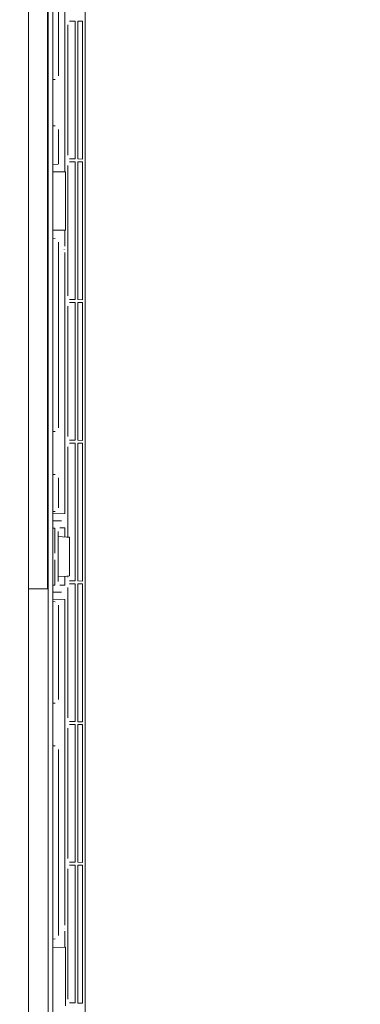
# Model space of a CAD drawing. Header units: inches. Extents: x 0 to 77643, y -44170 to 0.
# Tile 125 of 256: x 72463 to 72473, y -38205 to -38177. Entities that reach past the tile are written whole.
import ezdxf

# ---------------------------------------------------------------- set-up
doc = ezdxf.new("R2010")
doc.units = ezdxf.units.IN
doc.header["$MEASUREMENT"] = 0
doc.layers.get('0').update_dxf_attribs({"lineweight": 0})
doc.layers.get('Defpoints').update_dxf_attribs({"lineweight": 0})
for name, color, linetype, lineweight in [('p--drzwi', 125, 'Continuous', 0), ('p--klimatyzator', 30, 'Continuous', 15), ('p--wymiary-1-50', 5, 'Continuous', 0)]:
    doc.layers.add(name, color=color, linetype=linetype, lineweight=lineweight)
doc.styles.add('1-50', font='arial.ttf', dxfattribs={"width": 0.75, "height": 12.5})
doc.dimstyles.new('1-50', dxfattribs={"dimtxt": 12.5, "dimasz": 5, "dimexe": 5, "dimexo": 5, "dimgap": 0.09, "dimtad": 0, "dimdsep": 46, "dimtxsty": '1-50', "dimblk": 'OBLIQUE', "dimcen": 0.09, "dimadec": 0, "dimazin": 0, "dimtfac": 1, "dimtdec": 4, "dimtix": 1, "dimtofl": 0, "dimtmove": 2, "dimatfit": 3, "dimldrblk": 'OBLIQUE', "dimfxl": 5, "dimfxlon": 1, "dimtvp": 0.8, "dimtolj": 1, "dimtzin": 0, "dimarcsym": 0})

# ---------------------------------------------------------------- blocks, each defined once
blk = doc.blocks.new('drzwi-90-100')
blk.add_arc((10.8, 3.225), 84.153, 359.52334, 90.47666)
blk = doc.blocks.new('_OBLIQUE')
at = {"color": 0, "linetype": 'ByBlock', "lineweight": -2}
for p, q in [((-0.5, -0.5), (0.5, 0.5)), ((0, 0), (0, 0))]:
    blk.add_line(p, q, dxfattribs=at)
blk = doc.blocks.new('*D1900')
at = {"layer": 'Defpoints', "color": 0}
for p in [(72444.621, -38105.971), (72914.83, -38105.971), (72909.83, -38367.321)]:
    blk.add_point(p, dxfattribs=at)
at = {"layer": 'p--wymiary-1-50', "color": 0, "linetype": 'Continuous', "lineweight": -2}
for p, q in [((72909.83, -38105.971), (72919.83, -38105.971)), ((72914.83, -38367.321), (72914.83, -38105.971)), ((72914.83, -38367.321), (72919.83, -38367.321))]:
    blk.add_line(p, q, dxfattribs=at)
at = {"layer": 'p--wymiary-1-50', "color": 0, "lineweight": -2, "xscale": 5, "yscale": 5, "zscale": 5}
for p, rotation in [((72914.83, -38105.971), 90), ((72914.83, -38367.321), 270)]:
    blk.add_blockref('_OBLIQUE', p, dxfattribs=dict(at, rotation=rotation))
at = {"layer": 'p--wymiary-1-50', "color": 0, "linetype": 'Continuous', "ltscale": 12, "insert": (72904.62, -38236.646), "char_height": 12.5, "attachment_point": 5, "rotation": 90, "style": '1-50'}
blk.add_mtext('\\A1;261.35', dxfattribs=at)
blk = doc.blocks.new('A$C66B7A3C4')
at = {"layer": 'p--klimatyzator', "lineweight": 15}
for p, q in [((18.818, 84.4), (18.818, 43.5)), ((18.114, 82.346), (18.114, 43.5)), ((18.662, 43.5), (18.662, 82.346)), ((18.684, 82.346), (18.684, 4.654)), ((19.758, 81.016), (19.758, 47.653)), ((18.987, 62.26), (18.987, 58.425)), ((19.167, 55.637), (19.167, 62.427)), ((19.255, 56.118), (19.255, 59.912)), ((19.304, 60.017), (19.472, 60.02)), ((19.472, 60.02), (19.472, 56.01)), ((19.544, 60.021), (19.681, 60.023)), ((19.544, 56.009), (19.544, 60.021)), ((19.681, 59.919), (19.681, 60.023)), ((19.681, 59.919), (19.681, 56.111)), ((18.883, 58.321), (18.818, 58.321)), ((18.818, 56.969), (18.883, 56.969)), ((18.987, 56.865), (18.987, 55.867)), ((19.472, 56.01), (19.304, 56.013)), ((19.304, 55.922), (19.472, 55.925)), ((19.472, 55.925), (19.472, 51.915)), ((19.681, 56.007), (19.544, 56.009)), ((19.544, 55.926), (19.681, 55.929)), ((19.544, 51.914), (19.544, 55.926)), ((19.681, 56.007), (19.681, 56.111)), ((19.681, 55.825), (19.681, 55.929)), ((18.818, 55.838), (18.972, 55.852)), ((18.818, 55.631), (19.167, 55.637)), ((19.167, 55.637), (19.188, 55.638)), ((19.188, 55.638), (19.188, 53.933)), ((19.255, 52.023), (19.255, 55.817)), ((19.681, 55.825), (19.681, 52.016)), ((19.167, 53.934), (18.818, 53.94)), ((19.188, 53.933), (19.167, 53.934)), ((19.167, 53.471), (19.167, 53.934)), ((18.892, 53.695), (18.818, 53.701)), ((18.987, 53.591), (18.987, 48.18)), ((19.145, 53.377), (19.145, 53.384)), ((19.167, 45.686), (19.167, 53.29)), ((19.472, 51.915), (19.304, 51.918)), ((19.681, 51.912), (19.544, 51.914)), ((19.681, 51.912), (19.681, 52.016)), ((19.255, 47.929), (19.255, 51.723)), ((19.304, 51.827), (19.472, 51.83)), ((19.472, 51.83), (19.472, 47.821)), ((19.544, 51.832), (19.681, 51.834)), ((19.544, 47.82), (19.544, 51.832)), ((19.681, 51.73), (19.681, 51.834)), ((19.681, 51.73), (19.681, 47.921)), ((18.883, 48.076), (18.818, 48.076)), ((19.681, 47.817), (19.681, 47.921)), ((19.255, 45.003), (19.255, 47.628)), ((19.472, 47.821), (19.304, 47.824)), ((19.304, 47.733), (19.472, 47.736)), ((19.472, 47.736), (19.472, 43.726)), ((19.681, 47.817), (19.544, 47.82)), ((19.544, 47.737), (19.681, 47.739)), ((19.544, 43.725), (19.544, 47.737)), ((19.681, 47.635), (19.681, 47.739)), ((19.681, 47.635), (19.681, 43.827)), ((19.758, 39.351), (19.758, 47.653)), ((18.818, 46.828), (18.883, 46.828)), ((18.987, 46.724), (18.987, 45.853)), ((18.818, 45.743), (18.892, 45.749)), ((18.818, 45.68), (19.167, 45.686)), ((18.818, 45.473), (18.974, 45.476)), ((18.974, 45.476), (19.07, 45.476)), ((18.877, 45.266), (18.818, 45.265)), ((18.877, 44.535), (18.877, 45.266)), ((18.974, 43.707), (18.974, 45.165)), ((18.974, 45.018), (19.228, 45.005)), ((19.022, 45.268), (19.167, 45.268)), ((19.167, 45.008), (19.167, 45.268)), ((19.228, 45.005), (19.302, 45.001)), ((19.302, 45.001), (19.302, 43.871)), ((18.877, 43.606), (18.877, 44.337)), ((19.228, 43.867), (18.974, 43.854)), ((19.167, 43.604), (19.167, 43.864)), ((19.302, 43.871), (19.228, 43.867)), ((19.255, 43.834), (19.255, 43.869)), ((18.818, 43.607), (18.877, 43.606)), ((19.167, 43.604), (19.022, 43.604)), ((19.472, 43.726), (19.304, 43.729)), ((19.304, 43.638), (19.472, 43.641)), ((19.472, 43.641), (19.472, 39.631)), ((19.681, 43.723), (19.544, 43.725)), ((19.544, 43.642), (19.681, 43.645)), ((19.544, 39.63), (19.544, 43.642)), ((19.681, 43.723), (19.681, 43.827)), ((19.681, 43.541), (19.681, 43.645)), ((18.114, 43.5), (18.114, 4.654)), ((18.818, 43.5), (18.818, 2.6)), ((18.974, 43.396), (18.818, 43.399)), ((19.07, 43.396), (18.974, 43.396)), ((19.255, 39.739), (19.255, 43.533)), ((19.681, 43.541), (19.681, 39.732)), ((19.167, 43.186), (18.818, 43.192)), ((18.818, 43.13), (18.892, 43.123)), ((18.987, 43.019), (18.987, 40.276)), ((19.167, 33.71), (19.167, 43.186)), ((18.883, 40.172), (18.818, 40.172)), ((19.472, 39.631), (19.304, 39.634)), ((19.681, 39.628), (19.544, 39.63)), ((19.544, 39.548), (19.681, 39.55)), ((19.681, 39.628), (19.681, 39.732)), ((19.681, 39.446), (19.681, 39.55)), ((19.255, 35.645), (19.255, 39.439)), ((19.304, 39.543), (19.472, 39.546)), ((19.472, 39.546), (19.472, 35.537)), ((19.544, 35.536), (19.544, 39.548)), ((19.681, 39.446), (19.681, 35.637)), ((19.758, 18.191), (19.758, 39.351)), ((18.818, 38.924), (18.883, 38.924)), ((18.987, 38.82), (18.987, 33.409)), ((19.472, 35.537), (19.304, 35.54)), ((19.681, 35.533), (19.681, 35.637)), ((19.255, 31.55), (19.255, 35.344)), ((19.304, 35.449), (19.472, 35.452)), ((19.472, 35.452), (19.472, 31.442)), ((19.681, 35.533), (19.544, 35.536)), ((19.544, 35.453), (19.681, 35.455)), ((19.544, 31.441), (19.544, 35.453)), ((19.681, 35.351), (19.681, 35.455)), ((19.681, 35.351), (19.681, 31.543)), ((19.145, 33.616), (19.145, 33.623)), ((18.818, 33.298), (18.892, 33.305)), ((19.167, 33.066), (19.167, 33.529)), ((18.818, 33.06), (19.167, 33.066)), ((19.167, 33.066), (19.188, 33.067)), ((19.188, 33.067), (19.188, 31.362)), ((19.681, 31.439), (19.681, 31.543)), ((19.472, 31.442), (19.304, 31.445)), ((19.681, 31.438), (19.544, 31.441))]:
    blk.add_line(p, q, dxfattribs=at)
blk.add_open_spline([(18.114, 43.5), (18.253, 43.5), (18.436, 43.5), (18.662, 43.5)], degree=3, dxfattribs=at)

msp = doc.modelspace()

# ---------------------------------------------------------------- block references
at = {"layer": 'p--drzwi', "rotation": 270}
msp.add_blockref('drzwi-90-100', (72436.67132, -38144.42054), dxfattribs=at)
at = {"layer": 'p--klimatyzator', "color": 2, "linetype": 'Continuous', "lineweight": 60}
msp.add_blockref('A$C66B7A3C4', (72445.34174, -38236.83219), dxfattribs=at)

# ---------------------------------------------------------------- dimensions: what is measured, and where the dimension line sits
at = {"layer": 'p--wymiary-1-50', "linetype": 'Continuous'}
dim = msp.add_linear_dim(base=(72914.83014, -38105.97054), p1=(72909.83014, -38367.32054), p2=(72444.62132, -38105.97054), angle=90, dimstyle='1-50', dxfattribs=at)
dim.commit()
dim.dimension.update_dxf_attribs({"geometry": '*D1900', "text_midpoint": (72904.62014, -38236.64554)})

doc.saveas('drawing.dxf')
